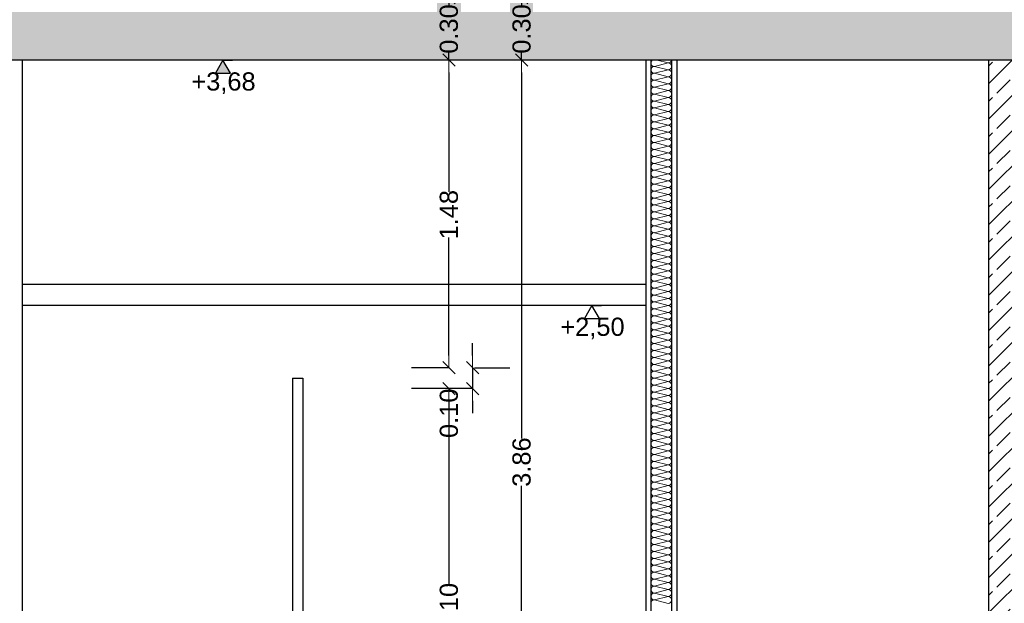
# Model space of a CAD drawing. Header units: metres. Extents: x -27.8 to 39.4, y -22.2 to 2.8.
# Tile 40 of 80: x 9.1 to 13.9, y -9.1 to -6.3. Entities that reach past the tile are written whole.
import ezdxf

# ---------------------------------------------------------------- set-up
doc = ezdxf.new("R2010")
doc.units = ezdxf.units.M
doc.header["$LTSCALE"] = 0.4
doc.header["$MEASUREMENT"] = 0
doc.layers.get('0').update_dxf_attribs({"color": 8, "lineweight": 9})
doc.layers.get('Defpoints').update_dxf_attribs({"color": 8, "lineweight": 9})
for name, color, linetype in [('Neubau_A-Decken', 8, 'Continuous'), ('Neubau_A-Installationswände', 8, 'Continuous'), ('Neubau_A-STB Wände', 8, 'Continuous'), ('Neubau_A-TB Wände', 8, 'Continuous'), ('Neubau_B-abgehängte Decke', 8, 'Continuous'), ('Neubau_C-Sanitär', 8, 'Continuous'), ('Neubau_T-Bemaßung', 8, 'Continuous')]:
    doc.layers.add(name, color=color, linetype=linetype)
doc.styles.add('ERSTELLTER_STIL_2', font='arial.ttf')
doc.dimstyles.new('ERSTELLTER_STIL__1', dxfattribs={"dimtxt": 0.0875, "dimasz": 0.059375, "dimexe": 0.18, "dimexo": 0.0625, "dimgap": 0, "dimtad": 1, "dimzin": 0, "dimdsep": 46, "dimtxsty": 'ERSTELLTER_STIL_2', "dimblk": 'ARROWHEAD_6', "dimblk1": 'ARROWHEAD_6', "dimblk2": 'ARROWHEAD_6', "dimcen": 0.09, "dimclrd": 7, "dimclre": 7, "dimclrt": 7, "dimazin": 0, "dimtfac": 1, "dimtdec": 4, "dimtmove": 0, "dimatfit": 3, "dimfxl": 1, "dimtolj": 1, "dimtzin": 0, "dimarcsym": 0})
pattern_1 = [(45, (388.31789, -10.175), (-0.084852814, 0.084852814), []), (45, (388.27546, -10.13257), (-0.084852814, 0.084852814), [0.09, -0.03])]

# ---------------------------------------------------------------- blocks, each defined once
blk = doc.blocks.new('*X338', base_point=(4591.5834, -0.0469))
at = {"layer": 'Neubau_A-TB Wände', "color": 8, "linetype": 'Continuous', "lineweight": 9}
for p, q in [((4215.5038, 3.6198), (4215.4372, 3.6031)), ((4215.5038, 3.5865), (4215.4372, 3.6031)), ((4215.5038, 3.6198), (4215.4505, 3.6331)), ((4215.5038, 3.5865), (4215.4372, 3.5698)), ((4215.5038, 3.5531), (4215.4372, 3.5698)), ((4215.5038, 3.5531), (4215.4372, 3.5365)), ((4215.5038, 3.5198), (4215.4372, 3.5365)), ((4215.5038, 3.5198), (4215.4372, 3.5031)), ((4215.5038, 3.4865), (4215.4372, 3.5031)), ((4215.5038, 3.4865), (4215.4372, 3.4698)), ((4215.5038, 3.4531), (4215.4372, 3.4698)), ((4215.5038, 3.4531), (4215.4372, 3.4365)), ((4215.5038, 3.4198), (4215.4372, 3.4365)), ((4215.5038, 3.4198), (4215.4372, 3.4031)), ((4215.5038, 3.3865), (4215.4372, 3.4031)), ((4215.5038, 3.3865), (4215.4372, 3.3698)), ((4215.5038, 3.3531), (4215.4372, 3.3698)), ((4215.5038, 3.3531), (4215.4372, 3.3365)), ((4215.5038, 3.3198), (4215.4372, 3.3365)), ((4215.5038, 3.3198), (4215.4372, 3.3031)), ((4215.5038, 3.2865), (4215.4372, 3.3031)), ((4215.5038, 3.2865), (4215.4372, 3.2698)), ((4215.5038, 3.2531), (4215.4372, 3.2698)), ((4215.5038, 3.2531), (4215.4372, 3.2365)), ((4215.5038, 3.2198), (4215.4372, 3.2365)), ((4215.5038, 3.2198), (4215.4372, 3.2031)), ((4215.5038, 3.1865), (4215.4372, 3.2031)), ((4215.5038, 3.1865), (4215.4372, 3.1698)), ((4215.5038, 3.1531), (4215.4372, 3.1698)), ((4215.5038, 3.1531), (4215.4372, 3.1365)), ((4215.5038, 3.1198), (4215.4372, 3.1365)), ((4215.5038, 3.1198), (4215.4372, 3.1031)), ((4215.5038, 3.0865), (4215.4372, 3.1031)), ((4215.5038, 3.0865), (4215.4372, 3.0698)), ((4215.5038, 3.0531), (4215.4372, 3.0698)), ((4215.5038, 3.0531), (4215.4372, 3.0365)), ((4215.5038, 3.0198), (4215.4372, 3.0365)), ((4215.5038, 3.0198), (4215.4372, 3.0031)), ((4215.5038, 2.9865), (4215.4372, 3.0031)), ((4215.5038, 2.9865), (4215.4372, 2.9698)), ((4215.5038, 2.9531), (4215.4372, 2.9698)), ((4215.5038, 2.9531), (4215.4372, 2.9365)), ((4215.5038, 2.9198), (4215.4372, 2.9365)), ((4215.5038, 2.9198), (4215.4372, 2.9031)), ((4215.5038, 2.8865), (4215.4372, 2.9031)), ((4215.5038, 2.8865), (4215.4372, 2.8698)), ((4215.5038, 2.8531), (4215.4372, 2.8698)), ((4215.5038, 2.8531), (4215.4372, 2.8365)), ((4215.5038, 2.8198), (4215.4372, 2.8365)), ((4215.5038, 2.8198), (4215.4372, 2.8031)), ((4215.5038, 2.7865), (4215.4372, 2.8031)), ((4215.5038, 2.7865), (4215.4372, 2.7698)), ((4215.5038, 2.7531), (4215.4372, 2.7698)), ((4215.5038, 2.7531), (4215.4372, 2.7365)), ((4215.5038, 2.7198), (4215.4372, 2.7365)), ((4215.5038, 2.7198), (4215.4372, 2.7031)), ((4215.5038, 2.6865), (4215.4372, 2.7031)), ((4215.5038, 2.6865), (4215.4372, 2.6698)), ((4215.5038, 2.6531), (4215.4372, 2.6698)), ((4215.5038, 2.6531), (4215.4372, 2.6365)), ((4215.5038, 2.6198), (4215.4372, 2.6365)), ((4215.5038, 2.6198), (4215.4372, 2.6031)), ((4215.5038, 2.5865), (4215.4372, 2.6031)), ((4215.5038, 2.5865), (4215.4372, 2.5698)), ((4215.5038, 2.5531), (4215.4372, 2.5698)), ((4215.5038, 2.5531), (4215.4372, 2.5365)), ((4215.5038, 2.5198), (4215.4372, 2.5365)), ((4215.5038, 2.5198), (4215.4372, 2.5031)), ((4215.5038, 2.4865), (4215.4372, 2.5031)), ((4215.5038, 2.4865), (4215.4372, 2.4698)), ((4215.5038, 2.4531), (4215.4372, 2.4698)), ((4215.5038, 2.4531), (4215.4372, 2.4365)), ((4215.5038, 2.4198), (4215.4372, 2.4365)), ((4215.5038, 2.4198), (4215.4372, 2.4031)), ((4215.5038, 2.3865), (4215.4372, 2.4031)), ((4215.5038, 2.3865), (4215.4372, 2.3698)), ((4215.5038, 2.3531), (4215.4372, 2.3698)), ((4215.5038, 2.3531), (4215.4372, 2.3365)), ((4215.5038, 2.3198), (4215.4372, 2.3365)), ((4215.5038, 2.3198), (4215.4372, 2.3031)), ((4215.5038, 2.2865), (4215.4372, 2.3031)), ((4215.5038, 2.2865), (4215.4372, 2.2698)), ((4215.5038, 2.2531), (4215.4372, 2.2698)), ((4215.5038, 2.2531), (4215.4372, 2.2365)), ((4215.5038, 2.2198), (4215.4372, 2.2365)), ((4215.5038, 2.2198), (4215.4372, 2.2031)), ((4215.5038, 2.1865), (4215.4372, 2.2031)), ((4215.5038, 2.1865), (4215.4372, 2.1698)), ((4215.5038, 2.1531), (4215.4372, 2.1698)), ((4215.5038, 2.1531), (4215.4372, 2.1365)), ((4215.5038, 2.1198), (4215.4372, 2.1365)), ((4215.5038, 2.1198), (4215.4372, 2.1031)), ((4215.5038, 2.0865), (4215.4372, 2.1031)), ((4215.5038, 2.0865), (4215.4372, 2.0698)), ((4215.5038, 2.0531), (4215.4372, 2.0698)), ((4215.5038, 2.0531), (4215.4372, 2.0365)), ((4215.5038, 2.0198), (4215.4372, 2.0365)), ((4215.5038, 2.0198), (4215.4372, 2.0031)), ((4215.5038, 1.9865), (4215.4372, 2.0031)), ((4215.5038, 1.9865), (4215.4372, 1.9698)), ((4215.5038, 1.9531), (4215.4372, 1.9698)), ((4215.5038, 1.9531), (4215.4372, 1.9365)), ((4215.5038, 1.9198), (4215.4372, 1.9365)), ((4215.5038, 1.9198), (4215.4372, 1.9031)), ((4215.5038, 1.8865), (4215.4372, 1.9031)), ((4215.5038, 1.8865), (4215.4372, 1.8698)), ((4215.5038, 1.8531), (4215.4372, 1.8698)), ((4215.5038, 1.8531), (4215.4372, 1.8365)), ((4215.5038, 1.8198), (4215.4372, 1.8365)), ((4215.5038, 1.8198), (4215.4372, 1.8031)), ((4215.5038, 1.7865), (4215.4372, 1.8031)), ((4215.5038, 1.7865), (4215.4372, 1.7698)), ((4215.5038, 1.7531), (4215.4372, 1.7698)), ((4215.5038, 1.7531), (4215.4372, 1.7365)), ((4215.5038, 1.7198), (4215.4372, 1.7365)), ((4215.5038, 1.7198), (4215.4372, 1.7031)), ((4215.5038, 1.6865), (4215.4372, 1.7031)), ((4215.5038, 1.6865), (4215.4372, 1.6698)), ((4215.5038, 1.6531), (4215.4372, 1.6698)), ((4215.5038, 1.6531), (4215.4372, 1.6365)), ((4215.5038, 1.6198), (4215.4372, 1.6365)), ((4215.5038, 1.6198), (4215.4372, 1.6031)), ((4215.5038, 1.5865), (4215.4372, 1.6031)), ((4215.5038, 1.5865), (4215.4372, 1.5698)), ((4215.5038, 1.5531), (4215.4372, 1.5698)), ((4215.5038, 1.5531), (4215.4372, 1.5365)), ((4215.5038, 1.5198), (4215.4372, 1.5365)), ((4215.5038, 1.5198), (4215.4372, 1.5031)), ((4215.5038, 1.4865), (4215.4372, 1.5031)), ((4215.5038, 1.4865), (4215.4372, 1.4698)), ((4215.5038, 1.4531), (4215.4372, 1.4698)), ((4215.5038, 1.4531), (4215.4372, 1.4365)), ((4215.5038, 1.4198), (4215.4372, 1.4365)), ((4215.5038, 1.4198), (4215.4372, 1.4031)), ((4215.5038, 1.3865), (4215.4372, 1.4031)), ((4215.5038, 1.3865), (4215.4372, 1.3698)), ((4215.5038, 1.3531), (4215.4372, 1.3698)), ((4215.5038, 1.3531), (4215.4372, 1.3365)), ((4215.5038, 1.3198), (4215.4372, 1.3365)), ((4215.5038, 1.3198), (4215.4372, 1.3031)), ((4215.5038, 1.2865), (4215.4372, 1.3031)), ((4215.5038, 1.2865), (4215.4372, 1.2698)), ((4215.5038, 1.2531), (4215.4372, 1.2698)), ((4215.5038, 1.2531), (4215.4372, 1.2365)), ((4215.5038, 1.2198), (4215.4372, 1.2365)), ((4215.5038, 1.2198), (4215.4372, 1.2031)), ((4215.5038, 1.1865), (4215.4372, 1.2031)), ((4215.5038, 1.1865), (4215.4372, 1.1698)), ((4215.5038, 1.1531), (4215.4372, 1.1698)), ((4215.5038, 1.1531), (4215.4372, 1.1365)), ((4215.5038, 1.1198), (4215.4372, 1.1365)), ((4215.5038, 1.1198), (4215.4372, 1.1031)), ((4215.5038, 1.0865), (4215.4372, 1.1031)), ((4215.5038, 1.0865), (4215.4372, 1.0698)), ((4215.5038, 1.0531), (4215.4372, 1.0698)), ((4215.5038, 1.0531), (4215.4372, 1.0365)), ((4215.5038, 1.0198), (4215.4372, 1.0365))]:
    blk.add_line(p, q, dxfattribs=at)
for centre, start, end in [((4215.4372, 3.6198), 126.8699, 180), ((4215.4372, 3.6198), 180, 270), ((4215.4372, 3.5865), 90, 180), ((4215.5038, 3.6365), 270, 348.463), ((4215.5038, 3.6031), 0, 90), ((4215.5038, 3.6031), 270, 0), ((4215.4372, 3.5865), 180, 270), ((4215.4372, 3.5531), 90, 180), ((4215.5038, 3.5698), 0, 90), ((4215.5038, 3.5698), 270, 0), ((4215.4372, 3.5531), 180, 270), ((4215.4372, 3.5198), 90, 180), ((4215.4372, 3.5198), 180, 270), ((4215.5038, 3.5365), 0, 90), ((4215.5038, 3.5365), 270, 0), ((4215.5038, 3.5031), 0, 90), ((4215.4372, 3.4865), 90, 180), ((4215.4372, 3.4865), 180, 270), ((4215.4372, 3.4531), 90, 180), ((4215.5038, 3.5031), 270, 0), ((4215.5038, 3.4698), 0, 90), ((4215.5038, 3.4698), 270, 0), ((4215.4372, 3.4531), 180, 270), ((4215.4372, 3.4198), 90, 180), ((4215.4372, 3.4198), 180, 270), ((4215.5038, 3.4365), 0, 90), ((4215.5038, 3.4365), 270, 0), ((4215.5038, 3.4031), 0, 90), ((4215.4372, 3.3865), 90, 180), ((4215.4372, 3.3865), 180, 270), ((4215.4372, 3.3531), 90, 180), ((4215.5038, 3.4031), 270, 0), ((4215.5038, 3.3698), 0, 90), ((4215.5038, 3.3698), 270, 0), ((4215.4372, 3.3531), 180, 270), ((4215.4372, 3.3198), 90, 180), ((4215.4372, 3.3198), 180, 270), ((4215.5038, 3.3365), 0, 90), ((4215.5038, 3.3365), 270, 0), ((4215.5038, 3.3031), 0, 90), ((4215.4372, 3.2865), 90, 180), ((4215.4372, 3.2865), 180, 270), ((4215.4372, 3.2531), 90, 180), ((4215.5038, 3.3031), 270, 0), ((4215.5038, 3.2698), 0, 90), ((4215.5038, 3.2698), 270, 0), ((4215.4372, 3.2531), 180, 270), ((4215.4372, 3.2198), 90, 180), ((4215.5038, 3.2365), 0, 90), ((4215.5038, 3.2365), 270, 0), ((4215.4372, 3.2198), 180, 270), ((4215.4372, 3.1865), 90, 180), ((4215.4372, 3.1865), 180, 270), ((4215.5038, 3.2031), 0, 90), ((4215.5038, 3.2031), 270, 0), ((4215.5038, 3.1698), 0, 90), ((4215.4372, 3.1531), 90, 180), ((4215.4372, 3.1531), 180, 270), ((4215.4372, 3.1198), 90, 180), ((4215.5038, 3.1698), 270, 0), ((4215.5038, 3.1365), 0, 90), ((4215.5038, 3.1365), 270, 0), ((4215.4372, 3.1198), 180, 270), ((4215.4372, 3.0865), 90, 180), ((4215.4372, 3.0865), 180, 270), ((4215.5038, 3.1031), 0, 90), ((4215.5038, 3.1031), 270, 0), ((4215.5038, 3.0698), 0, 90), ((4215.4372, 3.0531), 90, 180), ((4215.4372, 3.0531), 180, 270), ((4215.4372, 3.0198), 90, 180), ((4215.5038, 3.0698), 270, 0), ((4215.5038, 3.0365), 0, 90), ((4215.5038, 3.0365), 270, 0), ((4215.4372, 3.0198), 180, 270), ((4215.4372, 2.9865), 90, 180), ((4215.4372, 2.9865), 180, 270), ((4215.5038, 3.0031), 0, 90), ((4215.5038, 3.0031), 270, 0), ((4215.5038, 2.9698), 0, 90), ((4215.4372, 2.9531), 90, 180), ((4215.4372, 2.9531), 180, 270), ((4215.5038, 2.9698), 270, 0), ((4215.5038, 2.9365), 0, 90), ((4215.4372, 2.9198), 90, 180), ((4215.4372, 2.9198), 180, 270), ((4215.4372, 2.8865), 90, 180), ((4215.5038, 2.9365), 270, 0), ((4215.5038, 2.9031), 0, 90), ((4215.5038, 2.9031), 270, 0), ((4215.4372, 2.8865), 180, 270), ((4215.4372, 2.8531), 90, 180), ((4215.4372, 2.8531), 180, 270), ((4215.5038, 2.8698), 0, 90), ((4215.5038, 2.8698), 270, 0), ((4215.5038, 2.8365), 0, 90), ((4215.4372, 2.8198), 90, 180), ((4215.4372, 2.8198), 180, 270), ((4215.4372, 2.7865), 90, 180), ((4215.5038, 2.8365), 270, 0), ((4215.5038, 2.8031), 0, 90), ((4215.5038, 2.8031), 270, 0), ((4215.4372, 2.7865), 180, 270), ((4215.4372, 2.7531), 90, 180), ((4215.4372, 2.7531), 180, 270), ((4215.5038, 2.7698), 0, 90), ((4215.5038, 2.7698), 270, 0), ((4215.5038, 2.7365), 0, 90), ((4215.4372, 2.7198), 90, 180), ((4215.4372, 2.7198), 180, 270), ((4215.4372, 2.6865), 90, 180), ((4215.5038, 2.7365), 270, 0), ((4215.5038, 2.7031), 0, 90), ((4215.5038, 2.7031), 270, 0), ((4215.4372, 2.6865), 180, 270), ((4215.4372, 2.6531), 90, 180), ((4215.5038, 2.6698), 0, 90), ((4215.5038, 2.6698), 270, 0), ((4215.4372, 2.6531), 180, 270), ((4215.4372, 2.6198), 90, 180), ((4215.4372, 2.6198), 180, 270), ((4215.5038, 2.6365), 0, 90), ((4215.5038, 2.6365), 270, 0), ((4215.5038, 2.6031), 0, 90), ((4215.4372, 2.5865), 90, 180), ((4215.4372, 2.5865), 180, 270), ((4215.4372, 2.5531), 90, 180), ((4215.5038, 2.6031), 270, 0), ((4215.5038, 2.5698), 0, 90), ((4215.5038, 2.5698), 270, 0), ((4215.4372, 2.5531), 180, 270), ((4215.4372, 2.5198), 90, 180), ((4215.4372, 2.5198), 180, 270), ((4215.5038, 2.5365), 0, 90), ((4215.5038, 2.5365), 270, 0), ((4215.5038, 2.5031), 0, 90), ((4215.4372, 2.4865), 90, 180), ((4215.4372, 2.4865), 180, 270), ((4215.4372, 2.4531), 90, 180), ((4215.5038, 2.5031), 270, 0), ((4215.5038, 2.4698), 0, 90), ((4215.5038, 2.4698), 270, 0), ((4215.4372, 2.4531), 180, 270), ((4215.4372, 2.4198), 90, 180), ((4215.4372, 2.4198), 180, 270), ((4215.5038, 2.4365), 0, 90), ((4215.5038, 2.4365), 270, 0), ((4215.5038, 2.4031), 0, 90), ((4215.4372, 2.3865), 90, 180), ((4215.4372, 2.3865), 180, 270), ((4215.4372, 2.3531), 90, 180), ((4215.5038, 2.4031), 270, 0), ((4215.5038, 2.3698), 0, 90), ((4215.5038, 2.3698), 270, 0), ((4215.4372, 2.3531), 180, 270), ((4215.4372, 2.3198), 90, 180), ((4215.5038, 2.3365), 0, 90), ((4215.5038, 2.3365), 270, 0), ((4215.4372, 2.3198), 180, 270), ((4215.4372, 2.2865), 90, 180), ((4215.4372, 2.2865), 180, 270), ((4215.5038, 2.3031), 0, 90), ((4215.5038, 2.3031), 270, 0), ((4215.5038, 2.2698), 0, 90), ((4215.4372, 2.2531), 90, 180), ((4215.4372, 2.2531), 180, 270), ((4215.4372, 2.2198), 90, 180), ((4215.5038, 2.2698), 270, 0), ((4215.5038, 2.2365), 0, 90), ((4215.5038, 2.2365), 270, 0), ((4215.4372, 2.2198), 180, 270), ((4215.4372, 2.1865), 90, 180), ((4215.4372, 2.1865), 180, 270), ((4215.5038, 2.2031), 0, 90), ((4215.5038, 2.2031), 270, 0), ((4215.5038, 2.1698), 0, 90), ((4215.4372, 2.1531), 90, 180), ((4215.4372, 2.1531), 180, 270), ((4215.4372, 2.1198), 90, 180), ((4215.5038, 2.1698), 270, 0), ((4215.5038, 2.1365), 0, 90), ((4215.5038, 2.1365), 270, 0), ((4215.4372, 2.1198), 180, 270), ((4215.4372, 2.0865), 90, 180), ((4215.4372, 2.0865), 180, 270), ((4215.5038, 2.1031), 0, 90), ((4215.5038, 2.1031), 270, 0), ((4215.5038, 2.0698), 0, 90), ((4215.4372, 2.0531), 90, 180), ((4215.4372, 2.0531), 180, 270), ((4215.5038, 2.0698), 270, 0), ((4215.5038, 2.0365), 0, 90), ((4215.4372, 2.0198), 90, 180), ((4215.4372, 2.0198), 180, 270), ((4215.4372, 1.9865), 90, 180), ((4215.5038, 2.0365), 270, 0), ((4215.5038, 2.0031), 0, 90), ((4215.5038, 2.0031), 270, 0), ((4215.4372, 1.9865), 180, 270), ((4215.4372, 1.9531), 90, 180), ((4215.4372, 1.9531), 180, 270), ((4215.5038, 1.9698), 0, 90), ((4215.5038, 1.9698), 270, 0), ((4215.5038, 1.9365), 0, 90), ((4215.4372, 1.9198), 90, 180), ((4215.4372, 1.9198), 180, 270), ((4215.4372, 1.8865), 90, 180), ((4215.5038, 1.9365), 270, 0), ((4215.5038, 1.9031), 0, 90), ((4215.5038, 1.9031), 270, 0), ((4215.4372, 1.8865), 180, 270), ((4215.4372, 1.8531), 90, 180), ((4215.4372, 1.8531), 180, 270), ((4215.5038, 1.8698), 0, 90), ((4215.5038, 1.8698), 270, 0), ((4215.5038, 1.8365), 0, 90), ((4215.4372, 1.8198), 90, 180), ((4215.4372, 1.8198), 180, 270), ((4215.4372, 1.7865), 90, 180), ((4215.5038, 1.8365), 270, 0), ((4215.5038, 1.8031), 0, 90), ((4215.5038, 1.8031), 270, 0), ((4215.4372, 1.7865), 180, 270), ((4215.4372, 1.7531), 90, 180), ((4215.5038, 1.7698), 0, 90), ((4215.5038, 1.7698), 270, 0), ((4215.4372, 1.7531), 180, 270), ((4215.4372, 1.7198), 90, 180), ((4215.4372, 1.7198), 180, 270), ((4215.5038, 1.7365), 0, 90), ((4215.5038, 1.7365), 270, 0), ((4215.5038, 1.7031), 0, 90), ((4215.4372, 1.6865), 90, 180), ((4215.4372, 1.6865), 180, 270), ((4215.4372, 1.6531), 90, 180), ((4215.5038, 1.7031), 270, 0), ((4215.5038, 1.6698), 0, 90), ((4215.5038, 1.6698), 270, 0), ((4215.4372, 1.6531), 180, 270), ((4215.4372, 1.6198), 90, 180), ((4215.4372, 1.6198), 180, 270), ((4215.5038, 1.6365), 0, 90), ((4215.5038, 1.6365), 270, 0), ((4215.5038, 1.6031), 0, 90), ((4215.4372, 1.5865), 90, 180), ((4215.4372, 1.5865), 180, 270), ((4215.4372, 1.5531), 90, 180), ((4215.5038, 1.6031), 270, 0), ((4215.5038, 1.5698), 0, 90), ((4215.5038, 1.5698), 270, 0), ((4215.4372, 1.5531), 180, 270), ((4215.4372, 1.5198), 90, 180), ((4215.4372, 1.5198), 180, 270), ((4215.5038, 1.5365), 0, 90), ((4215.5038, 1.5365), 270, 0), ((4215.5038, 1.5031), 0, 90), ((4215.4372, 1.4865), 90, 180), ((4215.4372, 1.4865), 180, 270), ((4215.4372, 1.4531), 90, 180), ((4215.5038, 1.5031), 270, 0), ((4215.5038, 1.4698), 0, 90), ((4215.5038, 1.4698), 270, 0), ((4215.4372, 1.4531), 180, 270), ((4215.4372, 1.4198), 90, 180), ((4215.5038, 1.4365), 0, 90), ((4215.5038, 1.4365), 270, 0), ((4215.4372, 1.4198), 180, 270), ((4215.4372, 1.3865), 90, 180), ((4215.4372, 1.3865), 180, 270), ((4215.5038, 1.4031), 0, 90), ((4215.5038, 1.4031), 270, 0), ((4215.5038, 1.3698), 0, 90), ((4215.4372, 1.3531), 90, 180), ((4215.4372, 1.3531), 180, 270), ((4215.4372, 1.3198), 90, 180), ((4215.5038, 1.3698), 270, 0), ((4215.5038, 1.3365), 0, 90), ((4215.5038, 1.3365), 270, 0), ((4215.4372, 1.3198), 180, 270), ((4215.4372, 1.2865), 90, 180), ((4215.4372, 1.2865), 180, 270), ((4215.5038, 1.3031), 0, 90), ((4215.5038, 1.3031), 270, 0), ((4215.5038, 1.2698), 0, 90), ((4215.4372, 1.2531), 90, 180), ((4215.4372, 1.2531), 180, 270), ((4215.4372, 1.2198), 90, 180), ((4215.5038, 1.2698), 270, 0), ((4215.5038, 1.2365), 0, 90), ((4215.5038, 1.2365), 270, 0), ((4215.4372, 1.2198), 180, 270), ((4215.4372, 1.1865), 90, 180), ((4215.4372, 1.1865), 180, 270), ((4215.5038, 1.2031), 0, 90), ((4215.5038, 1.2031), 270, 0), ((4215.5038, 1.1698), 0, 90), ((4215.4372, 1.1531), 90, 180), ((4215.4372, 1.1531), 180, 270), ((4215.5038, 1.1698), 270, 0), ((4215.5038, 1.1365), 0, 90), ((4215.4372, 1.1198), 90, 180), ((4215.4372, 1.1198), 180, 270), ((4215.4372, 1.0865), 90, 180), ((4215.5038, 1.1365), 270, 0), ((4215.5038, 1.1031), 0, 90), ((4215.5038, 1.1031), 270, 0), ((4215.4372, 1.0865), 180, 270), ((4215.4372, 1.0531), 90, 180), ((4215.4372, 1.0531), 180, 270), ((4215.5038, 1.0698), 0, 90), ((4215.5038, 1.0698), 270, 0), ((4215.5038, 1.0365), 0, 90), ((4215.4372, 1.0198), 90, 180), ((4215.5038, 1.0365), 270, 0)]:
    blk.add_arc(centre, 0.0167, start, end, dxfattribs=at)
blk = doc.blocks.new('ARROWHEAD_6')
at = {"color": 0, "linetype": 'Continuous', "lineweight": 0}
for p, q in [((0, 0), (-1, 0)), ((-0.5, -0.5), (0.5, 0.5))]:
    blk.add_line(p, q, dxfattribs=at)
blk = doc.blocks.new('*D384')
at = {"layer": 'Defpoints', "color": 0, "linetype": 'Continuous', "transparency": 16777216}
for p in [(11.1831, -8.075), (11.3559, -8.075), (33.092, -10.175)]:
    blk.add_point(p, dxfattribs=at)
at = {"layer": 'Neubau_T-Bemaßung', "linetype": 'Continuous', "lineweight": -2, "transparency": 16777216}
for p, q in [((11.2934, -8.075), (11.0031, -8.075)), ((11.1831, -8.1344), (11.1831, -9.0143)), ((11.1831, -10.1156), (11.1831, -9.2427)), ((33.0295, -10.175), (11.0031, -10.175))]:
    blk.add_line(p, q, dxfattribs=at)
at = {"layer": 'Neubau_T-Bemaßung', "linetype": 'Continuous', "lineweight": -2, "transparency": 16777216, "xscale": 0.059375, "yscale": 0.059375, "zscale": 0.059375}
for p, rotation in [((11.1831, -8.075), 90), ((11.1831, -10.175), 270)]:
    blk.add_blockref('ARROWHEAD_6', p, dxfattribs=dict(at, rotation=rotation))
at = {"layer": 'Neubau_T-Bemaßung', "linetype": 'Continuous', "transparency": 16777216, "insert": (11.1831, -9.1285), "char_height": 0.0875, "attachment_point": 5, "rotation": 90, "style": 'ERSTELLTER_STIL_2'}
blk.add_mtext('\\A1;2.10', dxfattribs=at)
blk = doc.blocks.new('*D385')
at = {"layer": 'Defpoints', "color": 0, "linetype": 'Continuous', "transparency": 16777216}
for p in [(11.2444, -7.975), (11.2966, -7.975), (11.3559, -8.075)]:
    blk.add_point(p, dxfattribs=at)
at = {"layer": 'Neubau_T-Bemaßung', "linetype": 'Continuous', "lineweight": -2, "transparency": 16777216}
for p, q in [((11.2966, -7.9156), (11.2966, -7.8562)), ((11.2966, -7.975), (11.2966, -8.075)), ((11.3069, -7.975), (11.4766, -7.975)), ((11.2934, -8.075), (11.1166, -8.075)), ((11.2966, -8.1344), (11.2966, -8.1937))]:
    blk.add_line(p, q, dxfattribs=at)
at = {"layer": 'Neubau_T-Bemaßung', "linetype": 'Continuous', "lineweight": -2, "transparency": 16777216, "xscale": 0.059375, "yscale": 0.059375, "zscale": 0.059375}
for p, rotation in [((11.2966, -7.975), 270), ((11.2966, -8.075), 90)]:
    blk.add_blockref('ARROWHEAD_6', p, dxfattribs=dict(at, rotation=rotation))
at = {"layer": 'Neubau_T-Bemaßung', "linetype": 'Continuous', "transparency": 16777216, "insert": (11.1831, -8.1937), "char_height": 0.0875, "attachment_point": 5, "rotation": 90, "style": 'ERSTELLTER_STIL_2'}
blk.add_mtext('\\A1;0.10', dxfattribs=at)
blk = doc.blocks.new('*D386')
at = {"layer": 'Defpoints', "color": 0, "linetype": 'Continuous', "transparency": 16777216}
for p in [(11.1831, -6.495), (23.73, -6.495), (11.2444, -7.975)]:
    blk.add_point(p, dxfattribs=at)
at = {"layer": 'Neubau_T-Bemaßung', "linetype": 'Continuous', "lineweight": -2, "transparency": 16777216}
for p, q in [((23.6675, -6.495), (11.0031, -6.495)), ((11.1831, -6.5544), (11.1831, -7.1289)), ((11.1831, -7.9156), (11.1831, -7.3481)), ((11.1819, -7.975), (11.0031, -7.975))]:
    blk.add_line(p, q, dxfattribs=at)
at = {"layer": 'Neubau_T-Bemaßung', "linetype": 'Continuous', "lineweight": -2, "transparency": 16777216, "xscale": 0.059375, "yscale": 0.059375, "zscale": 0.059375}
for p, rotation in [((11.1831, -6.495), 90), ((11.1831, -7.975), 270)]:
    blk.add_blockref('ARROWHEAD_6', p, dxfattribs=dict(at, rotation=rotation))
at = {"layer": 'Neubau_T-Bemaßung', "linetype": 'Continuous', "transparency": 16777216, "insert": (11.1831, -7.2385), "char_height": 0.0875, "attachment_point": 5, "rotation": 90, "style": 'ERSTELLTER_STIL_2'}
blk.add_mtext('\\A1;1.48', dxfattribs=at)
blk = doc.blocks.new('*D387')
at = {"layer": 'Defpoints', "color": 0, "linetype": 'Continuous', "transparency": 16777216}
for p in [(11.1831, -6.195), (23.73, -6.195), (23.73, -6.495)]:
    blk.add_point(p, dxfattribs=at)
at = {"layer": 'Neubau_T-Bemaßung', "linetype": 'Continuous', "lineweight": -2, "transparency": 16777216}
for p, q in [((11.1831, -6.1356), (11.1831, -6.0763)), ((23.6675, -6.195), (11.0031, -6.195)), ((11.1831, -6.195), (11.1831, -6.2317)), ((11.1831, -6.495), (11.1831, -6.4586)), ((23.6675, -6.495), (11.0031, -6.495)), ((11.1831, -6.5544), (11.1831, -6.6138))]:
    blk.add_line(p, q, dxfattribs=at)
at = {"layer": 'Neubau_T-Bemaßung', "linetype": 'Continuous', "lineweight": -2, "transparency": 16777216, "xscale": 0.059375, "yscale": 0.059375, "zscale": 0.059375}
for p, rotation in [((11.1831, -6.195), 270), ((11.1831, -6.495), 90)]:
    blk.add_blockref('ARROWHEAD_6', p, dxfattribs=dict(at, rotation=rotation))
at = {"layer": 'Neubau_T-Bemaßung', "linetype": 'Continuous', "transparency": 16777216, "insert": (11.1831, -6.3451), "char_height": 0.0875, "attachment_point": 5, "rotation": 90, "style": 'ERSTELLTER_STIL_2'}
blk.add_mtext('\\A1;0.30', dxfattribs=at)
blk = doc.blocks.new('*D398')
at = {"layer": 'Defpoints', "color": 0, "linetype": 'Continuous', "transparency": 16777216}
for p in [(11.5331, -6.495), (23.73, -6.495), (-0.3, -10.355)]:
    blk.add_point(p, dxfattribs=at)
at = {"layer": 'Neubau_T-Bemaßung', "linetype": 'Continuous', "lineweight": -2, "transparency": 16777216}
for p, q in [((23.6675, -6.495), (11.3531, -6.495)), ((11.5331, -6.5544), (11.5331, -8.3149)), ((11.5331, -10.2956), (11.5331, -8.5421)), ((-0.2375, -10.355), (11.7131, -10.355))]:
    blk.add_line(p, q, dxfattribs=at)
at = {"layer": 'Neubau_T-Bemaßung', "linetype": 'Continuous', "lineweight": -2, "transparency": 16777216, "xscale": 0.059375, "yscale": 0.059375, "zscale": 0.059375}
for p, rotation in [((11.5331, -6.495), 90), ((11.5331, -10.355), 270)]:
    blk.add_blockref('ARROWHEAD_6', p, dxfattribs=dict(at, rotation=rotation))
at = {"layer": 'Neubau_T-Bemaßung', "linetype": 'Continuous', "transparency": 16777216, "insert": (11.5331, -8.4285), "char_height": 0.0875, "attachment_point": 5, "rotation": 90, "style": 'ERSTELLTER_STIL_2'}
blk.add_mtext('\\A1;3.86', dxfattribs=at)
blk = doc.blocks.new('*D399')
at = {"layer": 'Defpoints', "color": 0, "linetype": 'Continuous', "transparency": 16777216}
for p in [(11.5331, -6.195), (23.73, -6.195), (23.73, -6.495)]:
    blk.add_point(p, dxfattribs=at)
at = {"layer": 'Neubau_T-Bemaßung', "linetype": 'Continuous', "lineweight": -2, "transparency": 16777216}
for p, q in [((11.5331, -6.1356), (11.5331, -6.0763)), ((23.6675, -6.195), (11.3531, -6.195)), ((11.5331, -6.195), (11.5331, -6.2317)), ((11.5331, -6.495), (11.5331, -6.4586)), ((23.6675, -6.495), (11.3531, -6.495)), ((11.5331, -6.5544), (11.5331, -6.6138))]:
    blk.add_line(p, q, dxfattribs=at)
at = {"layer": 'Neubau_T-Bemaßung', "linetype": 'Continuous', "lineweight": -2, "transparency": 16777216, "xscale": 0.059375, "yscale": 0.059375, "zscale": 0.059375}
for p, rotation in [((11.5331, -6.195), 270), ((11.5331, -6.495), 90)]:
    blk.add_blockref('ARROWHEAD_6', p, dxfattribs=dict(at, rotation=rotation))
at = {"layer": 'Neubau_T-Bemaßung', "linetype": 'Continuous', "transparency": 16777216, "insert": (11.5331, -6.3451), "char_height": 0.0875, "attachment_point": 5, "rotation": 90, "style": 'ERSTELLTER_STIL_2'}
blk.add_mtext('\\A1;0.30', dxfattribs=at)
blk = doc.blocks.new('*D406')
at = {"layer": 'Defpoints', "color": 0, "linetype": 'Continuous', "transparency": 16777216}
for p in [(1.5934, -6.825), (7.9525, -6.825), (33.092, -10.175)]:
    blk.add_point(p, dxfattribs=at)
at = {"layer": 'Neubau_T-Bemaßung', "linetype": 'Continuous', "lineweight": -2, "transparency": 16777216}
for p, q in [((7.89, -6.825), (1.4134, -6.825)), ((1.5934, -6.8844), (1.5934, -8.3896)), ((1.5934, -10.1156), (1.5934, -8.6174)), ((33.0295, -10.175), (1.4134, -10.175))]:
    blk.add_line(p, q, dxfattribs=at)
at = {"layer": 'Neubau_T-Bemaßung', "linetype": 'Continuous', "lineweight": -2, "transparency": 16777216, "xscale": 0.059375, "yscale": 0.059375, "zscale": 0.059375}
for p, rotation in [((1.5934, -6.825), 90), ((1.5934, -10.175), 270)]:
    blk.add_blockref('ARROWHEAD_6', p, dxfattribs=dict(at, rotation=rotation))
at = {"layer": 'Neubau_T-Bemaßung', "linetype": 'Continuous', "transparency": 16777216, "insert": (1.5934, -8.5035), "char_height": 0.0875, "attachment_point": 5, "rotation": 90, "style": 'ERSTELLTER_STIL_2'}
blk.add_mtext('\\A1;3.35', dxfattribs=at)
blk = doc.blocks.new('*D408')
at = {"layer": 'Defpoints', "color": 0, "linetype": 'Continuous', "transparency": 16777216}
for p in [(1.5934, -6.495), (23.73, -6.495), (7.9525, -6.725)]:
    blk.add_point(p, dxfattribs=at)
at = {"layer": 'Neubau_T-Bemaßung', "linetype": 'Continuous', "lineweight": -2, "transparency": 16777216}
for p, q in [((1.5934, -6.4356), (1.5934, -6.3763)), ((23.6675, -6.495), (1.4134, -6.495)), ((1.5934, -6.495), (1.5934, -6.4965)), ((7.89, -6.725), (1.4134, -6.725)), ((1.5934, -6.725), (1.5934, -6.7238)), ((1.5934, -6.7844), (1.5934, -6.8438))]:
    blk.add_line(p, q, dxfattribs=at)
at = {"layer": 'Neubau_T-Bemaßung', "linetype": 'Continuous', "lineweight": -2, "transparency": 16777216, "xscale": 0.059375, "yscale": 0.059375, "zscale": 0.059375}
for p, rotation in [((1.5934, -6.495), 270), ((1.5934, -6.725), 90)]:
    blk.add_blockref('ARROWHEAD_6', p, dxfattribs=dict(at, rotation=rotation))
at = {"layer": 'Neubau_T-Bemaßung', "linetype": 'Continuous', "transparency": 16777216, "insert": (1.5934, -6.6101), "char_height": 0.0875, "attachment_point": 5, "rotation": 90, "style": 'ERSTELLTER_STIL_2'}
blk.add_mtext('\\A1;0.23', dxfattribs=at)
blk = doc.blocks.new('*D409')
at = {"layer": 'Defpoints', "color": 0, "linetype": 'Continuous', "transparency": 16777216}
for p in [(1.5934, -6.195), (23.73, -6.195), (23.73, -6.495)]:
    blk.add_point(p, dxfattribs=at)
at = {"layer": 'Neubau_T-Bemaßung', "linetype": 'Continuous', "lineweight": -2, "transparency": 16777216}
for p, q in [((1.5934, -6.1356), (1.5934, -6.0763)), ((23.6675, -6.195), (1.4134, -6.195)), ((1.5934, -6.195), (1.5934, -6.2317)), ((1.5934, -6.495), (1.5934, -6.4586)), ((23.6675, -6.495), (1.4134, -6.495)), ((1.5934, -6.5544), (1.5934, -6.6138))]:
    blk.add_line(p, q, dxfattribs=at)
at = {"layer": 'Neubau_T-Bemaßung', "linetype": 'Continuous', "lineweight": -2, "transparency": 16777216, "xscale": 0.059375, "yscale": 0.059375, "zscale": 0.059375}
for p, rotation in [((1.5934, -6.195), 270), ((1.5934, -6.495), 90)]:
    blk.add_blockref('ARROWHEAD_6', p, dxfattribs=dict(at, rotation=rotation))
at = {"layer": 'Neubau_T-Bemaßung', "linetype": 'Continuous', "transparency": 16777216, "insert": (1.5934, -6.3451), "char_height": 0.0875, "attachment_point": 5, "rotation": 90, "style": 'ERSTELLTER_STIL_2'}
blk.add_mtext('\\A1;0.30', dxfattribs=at)
blk = doc.blocks.new('*D418')
at = {"layer": 'Defpoints', "color": 0, "linetype": 'Continuous', "transparency": 16777216}
for p in [(1.9434, -6.495), (23.73, -6.495), (-0.3, -10.355)]:
    blk.add_point(p, dxfattribs=at)
at = {"layer": 'Neubau_T-Bemaßung', "linetype": 'Continuous', "lineweight": -2, "transparency": 16777216}
for p, q in [((23.6675, -6.495), (1.7634, -6.495)), ((1.9434, -6.5544), (1.9434, -8.3149)), ((1.9434, -10.2956), (1.9434, -8.5421)), ((-0.2375, -10.355), (2.1234, -10.355))]:
    blk.add_line(p, q, dxfattribs=at)
at = {"layer": 'Neubau_T-Bemaßung', "linetype": 'Continuous', "lineweight": -2, "transparency": 16777216, "xscale": 0.059375, "yscale": 0.059375, "zscale": 0.059375}
for p, rotation in [((1.9434, -6.495), 90), ((1.9434, -10.355), 270)]:
    blk.add_blockref('ARROWHEAD_6', p, dxfattribs=dict(at, rotation=rotation))
at = {"layer": 'Neubau_T-Bemaßung', "linetype": 'Continuous', "transparency": 16777216, "insert": (1.9434, -8.4285), "char_height": 0.0875, "attachment_point": 5, "rotation": 90, "style": 'ERSTELLTER_STIL_2'}
blk.add_mtext('\\A1;3.86', dxfattribs=at)
blk = doc.blocks.new('*D419')
at = {"layer": 'Defpoints', "color": 0, "linetype": 'Continuous', "transparency": 16777216}
for p in [(1.9434, -6.195), (23.73, -6.195), (23.73, -6.495)]:
    blk.add_point(p, dxfattribs=at)
at = {"layer": 'Neubau_T-Bemaßung', "linetype": 'Continuous', "lineweight": -2, "transparency": 16777216}
for p, q in [((1.9434, -6.1356), (1.9434, -6.0763)), ((23.6675, -6.195), (1.7634, -6.195)), ((1.9434, -6.195), (1.9434, -6.2317)), ((1.9434, -6.495), (1.9434, -6.4586)), ((23.6675, -6.495), (1.7634, -6.495)), ((1.9434, -6.5544), (1.9434, -6.6138))]:
    blk.add_line(p, q, dxfattribs=at)
at = {"layer": 'Neubau_T-Bemaßung', "linetype": 'Continuous', "lineweight": -2, "transparency": 16777216, "xscale": 0.059375, "yscale": 0.059375, "zscale": 0.059375}
for p, rotation in [((1.9434, -6.195), 270), ((1.9434, -6.495), 90)]:
    blk.add_blockref('ARROWHEAD_6', p, dxfattribs=dict(at, rotation=rotation))
at = {"layer": 'Neubau_T-Bemaßung', "linetype": 'Continuous', "transparency": 16777216, "insert": (1.9434, -6.3451), "char_height": 0.0875, "attachment_point": 5, "rotation": 90, "style": 'ERSTELLTER_STIL_2'}
blk.add_mtext('\\A1;0.30', dxfattribs=at)

msp = doc.modelspace()

# ---------------------------------------------------------------- hatches: boundary and pattern name
at = {"layer": 'Neubau_A-Decken', "linetype": 'Continuous'}
h = msp.add_hatch(dxfattribs=at)
h.set_pattern_fill('BETON__STAHLBETON_0001', color=256, style=0, pattern_type=2)
h.set_pattern_definition(pattern_1)
h.paths.add_polyline_path([(-0.125, -6.495), (16.28, -6.495), (16.28, -6.195), (-0.125, -6.195)])
at = {"layer": 'Neubau_A-STB Wände', "linetype": 'Continuous'}
h = msp.add_hatch(dxfattribs=at)
h.set_pattern_fill('BETON__STAHLBETON_0001', color=256, style=0, pattern_type=2)
h.set_pattern_definition(pattern_1)
h.paths.add_polyline_path([(14.03, -10.355), (14.03, -6.495), (13.78, -6.495), (13.78, -10.355)])
at = {"layer": 'Neubau_T-Bemaßung', "linetype": 'Continuous'}
msp.add_hatch(color=256, dxfattribs=at).paths.add_polyline_path([(10.0955, -6.495), (10.0593, -6.5575), (10.1318, -6.5575)])

# ---------------------------------------------------------------- linework, layer by layer
at = {"layer": 'Neubau_A-Decken', "linetype": 'Continuous'}
for p, q in [((12.13, -6.495), (9.13, -6.495)), ((13.78, -6.495), (12.28, -6.495))]:
    msp.add_line(p, q, dxfattribs=at)
at = {"layer": 'Neubau_A-Decken', "linetype": 'Continuous', "flags": 128}
for points in [[(9.13, -6.495), (9.1175, -6.495), (9.105, -6.495), (9.055, -6.495), (8.855, -6.495), (8.805, -6.495), (8.7925, -6.495), (8.78, -6.495)], [(12.28, -6.495), (12.2675, -6.495), (12.255, -6.495), (12.155, -6.495), (12.1425, -6.495), (12.13, -6.495)]]:
    msp.add_lwpolyline(points, dxfattribs=at)
at = {"layer": 'Neubau_A-Installationswände', "linetype": 'Continuous'}
for p, q in [((9.13, -6.495), (9.13, -7.575)), ((9.13, -7.675), (9.13, -10.175))]:
    msp.add_line(p, q, dxfattribs=at)
at = {"layer": 'Neubau_A-STB Wände', "linetype": 'Continuous'}
msp.add_line((13.78, -6.495), (13.78, -10.355), dxfattribs=at)
at = {"layer": 'Neubau_A-TB Wände', "linetype": 'Continuous'}
for p, q in [((12.13, -6.495), (12.13, -7.575)), ((12.155, -6.495), (12.155, -10.355)), ((12.255, -6.495), (12.255, -10.355)), ((12.28, -6.495), (12.28, -10.355)), ((12.13, -7.575), (12.13, -7.675)), ((12.13, -7.675), (12.13, -10.175))]:
    msp.add_line(p, q, dxfattribs=at)
at = {"layer": 'Neubau_B-abgehängte Decke', "linetype": 'Continuous'}
for p, q in [((9.13, -7.575), (9.13, -7.675)), ((12.13, -7.575), (9.13, -7.575)), ((12.13, -7.675), (9.13, -7.675))]:
    msp.add_line(p, q, dxfattribs=at)
at = {"layer": 'Neubau_C-Sanitär', "linetype": 'Continuous'}
for p, q in [((10.43, -8.025), (10.43, -10.025)), ((10.4301, -8.025), (10.4301, -10.025)), ((10.4799, -8.025), (10.4799, -10.025)), ((10.48, -8.025), (10.48, -10.025))]:
    msp.add_line(p, q, dxfattribs=at)
at = {"layer": 'Neubau_C-Sanitär', "linetype": 'Continuous', "flags": 128}
msp.add_lwpolyline([(10.43, -8.025), (10.4301, -8.025), (10.4799, -8.025), (10.48, -8.025)], dxfattribs=at)
at = {"layer": 'Neubau_T-Bemaßung', "linetype": 'Continuous'}
for p, q in [((10.0955, -6.495), (10.0486, -6.495)), ((10.0955, -6.495), (10.0593, -6.5575)), ((10.0955, -6.495), (10.1424, -6.495)), ((10.1318, -6.5575), (10.0955, -6.495)), ((10.0593, -6.5575), (10.1318, -6.5575)), ((11.8712, -7.675), (11.8244, -7.675)), ((11.8712, -7.675), (11.835, -7.7375)), ((11.8712, -7.675), (11.9181, -7.675)), ((11.9075, -7.7375), (11.8712, -7.675)), ((11.835, -7.7375), (11.9075, -7.7375))]:
    msp.add_line(p, q, dxfattribs=at)

# ---------------------------------------------------------------- block references
at = {"layer": 'Neubau_A-TB Wände'}
msp.add_blockref('*X338', (388.3179, -10.175), dxfattribs=at)

# ---------------------------------------------------------------- texts
at = {"layer": 'Neubau_T-Bemaßung', "char_height": 0.0875, "attachment_point": 7, "style": 'ERSTELLTER_STIL_2'}
for s, insert in [('\\A1;+3,68', (9.9437, -6.6575)), ('\\A1;+2,50', (11.7194, -7.8375))]:
    msp.add_mtext(s, dxfattribs=dict(at, insert=insert))

# ---------------------------------------------------------------- dimensions: what is measured, and where the dimension line sits
at = {"layer": 'Neubau_T-Bemaßung', "linetype": 'Continuous'}
for base, p1, p2, picture, middle in [((1.5934, -6.195), (23.73, -6.495), (23.73, -6.195), '*D409', (1.5934, -6.3451)), ((1.9434, -6.195), (23.73, -6.495), (23.73, -6.195), '*D419', (1.9434, -6.3451)), ((11.1831, -6.195), (23.73, -6.495), (23.73, -6.195), '*D387', (11.1831, -6.3451)), ((11.5331, -6.195), (23.73, -6.495), (23.73, -6.195), '*D399', (11.5331, -6.3451)), ((1.5934, -6.495), (7.9525, -6.725), (23.73, -6.495), '*D408', (1.5934, -6.6101)), ((11.5331, -6.495), (-0.3, -10.355), (23.73, -6.495), '*D398', (11.5331, -8.4285)), ((1.9434, -6.495), (-0.3, -10.355), (23.73, -6.495), '*D418', (1.9434, -8.4285)), ((11.1831, -6.495), (11.2444, -7.975), (23.73, -6.495), '*D386', (11.1831, -7.2385)), ((1.5934, -6.825), (33.092, -10.175), (7.9525, -6.825), '*D406', (1.5934, -8.5035)), ((11.2966, -7.975), (11.3559, -8.075), (11.2444, -7.975), '*D385', (11.1831, -8.1937)), ((11.1831, -8.075), (33.092, -10.175), (11.3559, -8.075), '*D384', (11.1831, -9.1285))]:
    dim = msp.add_linear_dim(base=base, p1=p1, p2=p2, angle=90, dimstyle='ERSTELLTER_STIL__1', override={"dimclrd": 256, "dimclre": 256, "dimclrt": 256}, dxfattribs=at)
    dim.commit()
    dim.dimension.update_dxf_attribs({"geometry": picture, "text_midpoint": middle, "dimtype": 160, "text_rotation": 90})

doc.saveas('drawing.dxf')
